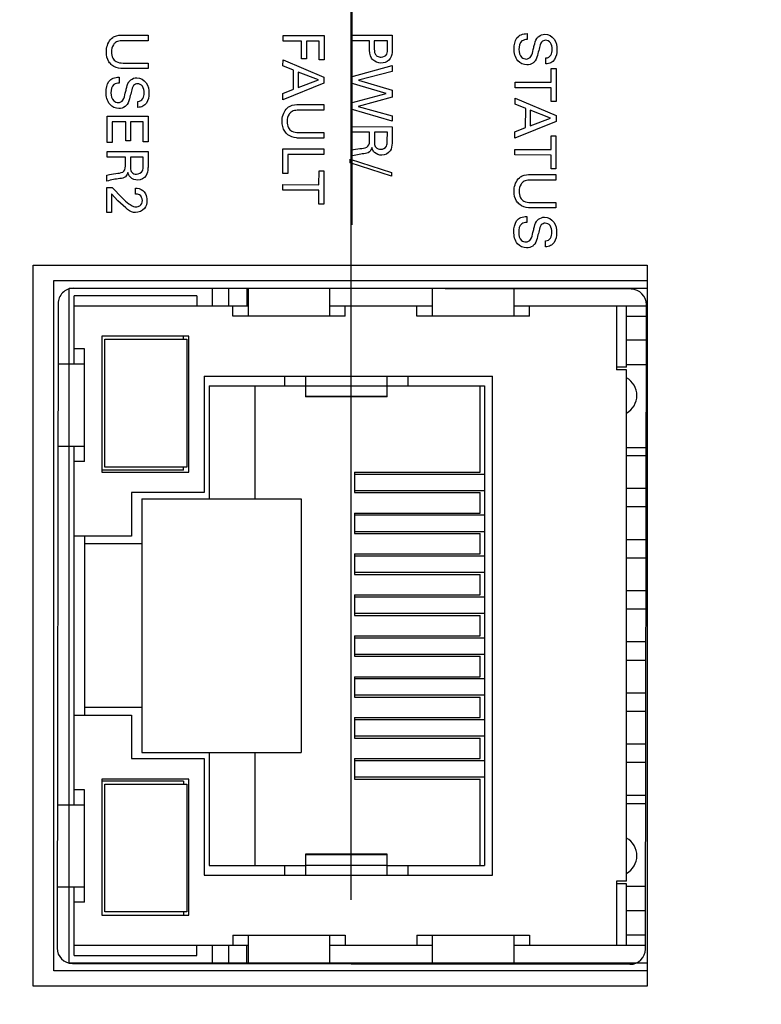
# Model space of a CAD drawing. Header units: inches. Extents: x 0 to 34, y 0 to 22.
# Tile 55 of 74: x 19.757 to 20.482, y 15.461 to 16.424. Entities that reach past the tile are written whole.
import ezdxf

# ---------------------------------------------------------------- set-up
doc = ezdxf.new("R2010")
doc.units = ezdxf.units.IN
doc.header["$LTSCALE"] = 1.87
doc.header["$MEASUREMENT"] = 0
doc.layers.get('0').update_dxf_attribs({"linetype": 'CONTINUOUS'})
for name, color, linetype in [('02___PRT_ALL_AXES', 7, 'CONTINUOUS'), ('DATUMCURVES', 7, 'CONTINUOUS'), ('DIMENSIONS', 7, 'CONTINUOUS')]:
    doc.layers.add(name, color=color, linetype=linetype)
doc.styles.get("Standard").update_dxf_attribs({"font": 'txt', "width": 0.8})
doc.dimstyles.new('DIMSTYLE_1', dxfattribs={"dimtxt": 0.125, "dimasz": 0.18, "dimexe": 0.125, "dimexo": 0.0625, "dimgap": 0.0625, "dimtad": 0, "dimtih": 1, "dimtoh": 1, "dimdec": 3, "dimzin": 4, "dimdsep": 46, "dimtxsty": 'STANDARD', "dimblk": '_FILLED', "dimblk1": '_FILLED', "dimblk2": '_FILLED', "dimcen": 0.09, "dimadec": 0, "dimazin": 0, "dimtp": 0.001, "dimtm": 0.001, "dimtfac": 1, "dimtdec": 3, "dimtofl": 0, "dimtmove": 0, "dimatfit": 3, "dimldrblk": '_FILLED', "dimfxl": 1, "dimtolj": 1, "dimtzin": 4, "dimarcsym": 0})

# ---------------------------------------------------------------- blocks, each defined once
blk = doc.blocks.new('_FILLED')
at = {"color": 0, "linetype": 'BYBLOCK'}
blk.add_solid([(0, 0), (-1, 0.1736), (-1, -0.1736)], dxfattribs=at)
blk = doc.blocks.new('*D17')
at = {"layer": 'DIMENSIONS', "color": 2, "linetype": 'CONTINUOUS'}
for p, q in [((19.27957, 17.13096), (19.27957, 17.98495)), ((20.08144, 15.56325), (20.08144, 17.98495)), ((19.27957, 17.85995), (18.89157, 17.85995)), ((20.08144, 17.85995), (20.44144, 17.85995))]:
    blk.add_line(p, q, dxfattribs=at)
at = {"layer": 'DIMENSIONS', "color": 2, "linetype": 'CONTINUOUS', "xscale": 0.18, "yscale": 0.18, "zscale": 0.18}
blk.add_blockref('_FILLED', (19.27957, 17.85995), dxfattribs=at)
at = {"layer": 'DIMENSIONS', "color": 2, "linetype": 'CONTINUOUS', "xscale": 0.18, "yscale": 0.18, "zscale": 0.18, "rotation": 180}
blk.add_blockref('_FILLED', (20.08144, 17.85995), dxfattribs=at)
at = {"layer": 'DIMENSIONS', "color": 2, "linetype": 'CONTINUOUS', "insert": (18.82907, 17.92245), "char_height": 0.125, "width": 1.225, "attachment_point": 3, "line_spacing_factor": 0.9}
blk.add_mtext('.802{\\Ftxt.shx;\\W1.000000;\\H0.125000; }[20.37]', dxfattribs=at)
blk = doc.blocks.new('*D18')
at = {"layer": 'DIMENSIONS', "color": 2, "linetype": 'CONTINUOUS'}
for p, q in [((20.08254, 16.22325), (20.08254, 18.73495)), ((21.00196, 16.49387), (21.00196, 18.73495)), ((20.08254, 18.60995), (19.72482, 18.60995)), ((21.00196, 18.60995), (21.36196, 18.60995))]:
    blk.add_line(p, q, dxfattribs=at)
at = {"layer": 'DIMENSIONS', "color": 2, "linetype": 'CONTINUOUS', "xscale": 0.18, "yscale": 0.18, "zscale": 0.18}
blk.add_blockref('_FILLED', (20.08254, 18.60995), dxfattribs=at)
at = {"layer": 'DIMENSIONS', "color": 2, "linetype": 'CONTINUOUS', "xscale": 0.18, "yscale": 0.18, "zscale": 0.18, "rotation": 180}
blk.add_blockref('_FILLED', (21.00196, 18.60995), dxfattribs=at)
at = {"layer": 'DIMENSIONS', "color": 2, "linetype": 'CONTINUOUS', "insert": (19.66232, 18.67245), "char_height": 0.125, "width": 1.225, "attachment_point": 3, "line_spacing_factor": 0.9}
blk.add_mtext('.919{\\Ftxt.shx;\\W1.000000;\\H0.125000; }[23.35]', dxfattribs=at)
blk = doc.blocks.new('*D27')
at = {"layer": 'DIMENSIONS', "color": 2, "linetype": 'CONTINUOUS'}
for p, q in [((17.02957, 15.16457), (17.02957, 15.52457)), ((19.74699, 15.16457), (16.90457, 15.16457)), ((19.74699, 14.79016), (16.90457, 14.79016)), ((17.02957, 14.79016), (17.02957, 14.43016))]:
    blk.add_line(p, q, dxfattribs=at)
at = {"layer": 'DIMENSIONS', "color": 2, "linetype": 'CONTINUOUS', "xscale": 0.18, "yscale": 0.18, "zscale": 0.18}
for p, rotation in [((17.02957, 15.16457), 270), ((17.02957, 14.79016), 90)]:
    blk.add_blockref('_FILLED', p, dxfattribs=dict(at, rotation=rotation))
at = {"layer": 'DIMENSIONS', "color": 2, "linetype": 'CONTINUOUS', "insert": (17.02957, 15.03987), "char_height": 0.125, "width": 1.125, "attachment_point": 2, "line_spacing_factor": 0.9}
blk.add_mtext('.374{\\Ftxt.shx;\\W1.000000;\\H0.125000; }[9.51]', dxfattribs=at)
blk = doc.blocks.new('*D28')
at = {"layer": 'DIMENSIONS', "color": 2, "linetype": 'CONTINUOUS'}
for p, q in [((17.77957, 15.83123), (17.77957, 16.19123)), ((19.73199, 15.83123), (17.65457, 15.83123)), ((19.74699, 15.16457), (17.65457, 15.16457)), ((17.77957, 15.16457), (17.77957, 14.80457))]:
    blk.add_line(p, q, dxfattribs=at)
at = {"layer": 'DIMENSIONS', "color": 2, "linetype": 'CONTINUOUS', "xscale": 0.18, "yscale": 0.18, "zscale": 0.18}
for p, rotation in [((17.77957, 15.83123), 270), ((17.77957, 15.16457), 90)]:
    blk.add_blockref('_FILLED', p, dxfattribs=dict(at, rotation=rotation))
at = {"layer": 'DIMENSIONS', "color": 2, "linetype": 'CONTINUOUS', "insert": (17.77957, 15.5604), "char_height": 0.125, "width": 1.225, "attachment_point": 2, "line_spacing_factor": 0.9}
blk.add_mtext('.667{\\Ftxt.shx;\\W1.000000;\\H0.125000; }[16.93]', dxfattribs=at)
blk = doc.blocks.new('*D29')
at = {"layer": 'DIMENSIONS', "color": 2, "linetype": 'CONTINUOUS'}
for p, q in [((19.89207, 17.10995), (18.40457, 17.10995)), ((18.52957, 17.10995), (18.52957, 16.59559)), ((18.52957, 15.83123), (18.52957, 16.34559)), ((19.73199, 15.83123), (18.40457, 15.83123))]:
    blk.add_line(p, q, dxfattribs=at)
at = {"layer": 'DIMENSIONS', "color": 2, "linetype": 'CONTINUOUS', "xscale": 0.18, "yscale": 0.18, "zscale": 0.18}
for p, rotation in [((18.52957, 17.10995), 90), ((18.52957, 15.83123), 270)]:
    blk.add_blockref('_FILLED', p, dxfattribs=dict(at, rotation=rotation))
at = {"layer": 'DIMENSIONS', "color": 2, "linetype": 'CONTINUOUS', "insert": (18.52957, 16.53309), "char_height": 0.125, "width": 1.325, "attachment_point": 2, "line_spacing_factor": 0.9}
blk.add_mtext('1.279{\\Ftxt.shx;\\W1.000000;\\H0.125000; }[32.48]', dxfattribs=at)

msp = doc.modelspace()

# ---------------------------------------------------------------- linework, layer by layer
at = {"color": 40, "linetype": 'CONTINUOUS'}
for p, q in [((19.88306, 16.40319), (19.85825, 16.40323)), ((19.85864, 16.40878), (19.88307, 16.40874)), ((19.88307, 16.40874), (19.88306, 16.40319)), ((20.01483, 16.40274), (20.01484, 16.4084)), ((20.01484, 16.4084), (20.05493, 16.40834)), ((20.05493, 16.40834), (20.05489, 16.38447)), ((20.0815, 16.40313), (20.08151, 16.40868)), ((20.09932, 16.4031), (20.0815, 16.40313)), ((20.08151, 16.40868), (20.1216, 16.40861)), ((20.09931, 16.39661), (20.09932, 16.4031)), ((20.10399, 16.4031), (20.10398, 16.39648)), ((20.11709, 16.40307), (20.10399, 16.4031)), ((20.11708, 16.3953), (20.11709, 16.40307)), ((20.1216, 16.40861), (20.12157, 16.39518)), ((20.25341, 16.41017), (20.2534, 16.4044)), ((20.03304, 16.40271), (20.01483, 16.40274)), ((20.03302, 16.38555), (20.03304, 16.40271)), ((20.03771, 16.4027), (20.03768, 16.38555)), ((20.0502, 16.40268), (20.03771, 16.4027)), ((20.05017, 16.38447), (20.0502, 16.40268)), ((20.01479, 16.3788), (20.0148, 16.38451)), ((20.0148, 16.38451), (20.05486, 16.36757)), ((20.03768, 16.38555), (20.03302, 16.38555)), ((20.05489, 16.38447), (20.05017, 16.38447)), ((20.27174, 16.3806), (20.27175, 16.38638)), ((19.88301, 16.37603), (19.85831, 16.37607)), ((19.85843, 16.38146), (19.88302, 16.38142)), ((19.88302, 16.38142), (19.88301, 16.37603)), ((20.02522, 16.37444), (20.01479, 16.3788)), ((20.02519, 16.35585), (20.02522, 16.37444)), ((20.08144, 16.3678), (20.12155, 16.37911)), ((20.12155, 16.37911), (20.12154, 16.37317)), ((20.27698, 16.3627), (20.277, 16.37613)), ((20.277, 16.37613), (20.28173, 16.37613)), ((20.28173, 16.37613), (20.28167, 16.34376)), ((19.85463, 16.36762), (19.85462, 16.36184)), ((20.02972, 16.37266), (20.02969, 16.3575)), ((20.02969, 16.3575), (20.04936, 16.36486)), ((20.04936, 16.36486), (20.02972, 16.37266)), ((20.05486, 16.36757), (20.05485, 16.36163)), ((20.08143, 16.3618), (20.08144, 16.3678)), ((20.12154, 16.37317), (20.08854, 16.36457)), ((20.08854, 16.36457), (20.12151, 16.35496)), ((20.05485, 16.36163), (20.01474, 16.34548)), ((20.01475, 16.35153), (20.02519, 16.35585)), ((20.11567, 16.35181), (20.08143, 16.3618)), ((20.12151, 16.35496), (20.12149, 16.34808)), ((20.24161, 16.35726), (20.24162, 16.36276)), ((20.27697, 16.3572), (20.24161, 16.35726)), ((20.24162, 16.36276), (20.27698, 16.3627)), ((20.27695, 16.34376), (20.27697, 16.3572)), ((20.01474, 16.34548), (20.01475, 16.35153)), ((20.0814, 16.34259), (20.11567, 16.35181)), ((20.12149, 16.34808), (20.08822, 16.33908)), ((20.24158, 16.34136), (20.24159, 16.34708)), ((20.24159, 16.34708), (20.28165, 16.33013)), ((19.87296, 16.33805), (19.87297, 16.34382)), ((20.03039, 16.34083), (20.05482, 16.34079)), ((20.05482, 16.34079), (20.05481, 16.33523)), ((20.08139, 16.33643), (20.0814, 16.34259)), ((20.12146, 16.32448), (20.08139, 16.33643)), ((20.08822, 16.33908), (20.12146, 16.32992)), ((20.25201, 16.33701), (20.24158, 16.34136)), ((20.25198, 16.31842), (20.25201, 16.33701)), ((20.28167, 16.34376), (20.27695, 16.34376)), ((19.84281, 16.30387), (19.84285, 16.32947)), ((19.84285, 16.32947), (19.88294, 16.32941)), ((19.88294, 16.32941), (19.8829, 16.30425)), ((20.05481, 16.33523), (20.02999, 16.33527)), ((20.12146, 16.32992), (20.12146, 16.32448)), ((20.2565, 16.33523), (20.25648, 16.32007)), ((20.25648, 16.32007), (20.27615, 16.32742)), ((20.27615, 16.32742), (20.2565, 16.33523)), ((20.28165, 16.33013), (20.28164, 16.32419)), ((19.84773, 16.32391), (19.8477, 16.30387)), ((19.86105, 16.32389), (19.84773, 16.32391)), ((19.86102, 16.30523), (19.86105, 16.32389)), ((19.86572, 16.32388), (19.86569, 16.30523)), ((19.87821, 16.32386), (19.86572, 16.32388)), ((19.87818, 16.30426), (19.87821, 16.32386)), ((20.08135, 16.3138), (20.08136, 16.3193)), ((20.08136, 16.3193), (20.12145, 16.31923)), ((20.12145, 16.31923), (20.12142, 16.30491)), ((20.28164, 16.32419), (20.24152, 16.30804)), ((20.24153, 16.3141), (20.25198, 16.31842)), ((20.05476, 16.30808), (20.03006, 16.30812)), ((20.03018, 16.3135), (20.05477, 16.31346)), ((20.05477, 16.31346), (20.05476, 16.30808)), ((20.09945, 16.31377), (20.08135, 16.3138)), ((20.09944, 16.30677), (20.09945, 16.31377)), ((20.10417, 16.31387), (20.10416, 16.3051)), ((20.11678, 16.31385), (20.10417, 16.31387)), ((20.11676, 16.30508), (20.11678, 16.31385)), ((20.24152, 16.30804), (20.24153, 16.3141)), ((20.27687, 16.29698), (20.27689, 16.31041)), ((20.27689, 16.31041), (20.28162, 16.3104)), ((20.28162, 16.3104), (20.28156, 16.27804)), ((19.8477, 16.30387), (19.84281, 16.30387)), ((19.86569, 16.30523), (19.86102, 16.30523)), ((19.8829, 16.30425), (19.87818, 16.30426)), ((20.01462, 16.27348), (20.01466, 16.29763)), ((20.01466, 16.29763), (20.05475, 16.29757)), ((20.05475, 16.29757), (20.05474, 16.29207)), ((20.2415, 16.29154), (20.24151, 16.29704)), ((20.24151, 16.29704), (20.27687, 16.29698)), ((19.84278, 16.28947), (19.84279, 16.29497)), ((19.86088, 16.28944), (19.84278, 16.28947)), ((19.84279, 16.29497), (19.88288, 16.2949)), ((19.86087, 16.28245), (19.86088, 16.28944)), ((19.86561, 16.28955), (19.86559, 16.28077)), ((19.87821, 16.28953), (19.86561, 16.28955)), ((19.8782, 16.28075), (19.87821, 16.28953)), ((19.88288, 16.2949), (19.88286, 16.28058)), ((20.01959, 16.29212), (20.01956, 16.27347)), ((20.05474, 16.29207), (20.01959, 16.29212)), ((20.08041, 16.28385), (20.08042, 16.28752)), ((20.08042, 16.28752), (20.12088, 16.27446)), ((20.08131, 16.29026), (20.08132, 16.2962)), ((20.27686, 16.29148), (20.2415, 16.29154)), ((20.27684, 16.27804), (20.27686, 16.29148)), ((20.12087, 16.27085), (20.08041, 16.28385)), ((20.28156, 16.27804), (20.27684, 16.27804)), ((19.84275, 16.26593), (19.84275, 16.27187)), ((20.01956, 16.27347), (20.01462, 16.27348)), ((20.04997, 16.26252), (20.04999, 16.27595)), ((20.04999, 16.27595), (20.05471, 16.27595)), ((20.05471, 16.27595), (20.05466, 16.24358)), ((20.12088, 16.27446), (20.12087, 16.27085)), ((20.25712, 16.2725), (20.28155, 16.27246)), ((20.28155, 16.27246), (20.28154, 16.26691)), ((19.84269, 16.23532), (19.84273, 16.25974)), ((19.84273, 16.25974), (19.84779, 16.25974)), ((19.84779, 16.25974), (19.85765, 16.24967)), ((19.87065, 16.25331), (19.87066, 16.25914)), ((20.01459, 16.25708), (20.0146, 16.26258)), ((20.0146, 16.26258), (20.04997, 16.26252)), ((20.28154, 16.26691), (20.25673, 16.26695)), ((19.84711, 16.25357), (19.84708, 16.23531)), ((19.85348, 16.24685), (19.84711, 16.25357)), ((20.04996, 16.25702), (20.01459, 16.25708)), ((20.04994, 16.24358), (20.04996, 16.25702)), ((19.86103, 16.23973), (19.85348, 16.24685)), ((20.05466, 16.24358), (20.04994, 16.24358)), ((20.2815, 16.23975), (20.25679, 16.23979)), ((20.25691, 16.24518), (20.28151, 16.24514)), ((20.28151, 16.24514), (20.2815, 16.23975)), ((19.84708, 16.23531), (19.84269, 16.23532)), ((20.25312, 16.23134), (20.25311, 16.22557)), ((20.27144, 16.20177), (20.27145, 16.20754))]:
    msp.add_line(p, q, dxfattribs=at)
at = {"color": 7, "linetype": 'CONTINUOUS'}
for p, q in [((19.81067, 16.08696), (19.81067, 16.15396)), ((19.93067, 16.15396), (19.81067, 16.15396)), ((19.93067, 16.15396), (19.93067, 16.14396)), ((19.94579, 16.14396), (19.94579, 16.16098)), ((19.96157, 16.16096), (19.96157, 16.14396)), ((19.97957, 16.16093), (19.97957, 16.14396)), ((19.98067, 16.16092), (19.98067, 16.13396)), ((20.06067, 16.13396), (20.06067, 16.16079)), ((20.16067, 16.16062), (20.16067, 16.13396)), ((20.24067, 16.13396), (20.24067, 16.16049)), ((19.81067, 16.14396), (19.98067, 16.14396)), ((19.96567, 16.13396), (19.96567, 16.14396)), ((20.06067, 16.14396), (20.16067, 16.14396)), ((20.07567, 16.13396), (20.07567, 16.14396)), ((20.14567, 16.13396), (20.14567, 16.14396)), ((20.24067, 16.14396), (20.37001, 16.14396)), ((20.25567, 16.13396), (20.25567, 16.14396)), ((20.34067, 16.14396), (20.34067, 16.08146)), ((20.35067, 16.08396), (20.35067, 16.14396)), ((20.07567, 16.13396), (19.96567, 16.13396)), ((20.25567, 16.13396), (20.14567, 16.13396)), ((20.35067, 16.13396), (20.37, 16.13396)), ((19.83767, 16.11446), (19.83767, 15.98146)), ((19.92267, 16.11446), (19.83767, 16.11446)), ((19.91767, 16.11146), (19.91767, 16.11446)), ((19.92267, 15.98146), (19.92267, 16.11446)), ((19.84067, 15.98646), (19.84067, 16.11146)), ((19.84067, 16.11146), (19.92067, 16.11146)), ((19.92067, 16.11146), (19.92067, 15.98646)), ((20.36996, 16.11046), (20.35067, 16.11046)), ((19.82067, 16.10196), (19.81067, 16.10196)), ((19.82067, 15.99196), (19.82067, 16.10196)), ((19.8204, 16.08696), (19.79492, 16.08696)), ((19.8204, 16.08696), (19.8204, 16.00696)), ((20.36992, 16.08646), (20.35067, 16.08646)), ((20.35067, 16.08396), (20.34067, 16.08396)), ((20.35067, 16.08146), (20.34067, 16.08146)), ((20.35067, 15.58146), (20.35067, 16.08146)), ((19.93767, 16.07546), (19.93767, 15.96146)), ((19.93767, 16.07546), (20.21967, 16.07546)), ((19.94267, 16.06596), (19.94267, 15.95546)), ((19.94267, 16.06596), (20.03667, 16.06596)), ((19.98767, 15.95546), (19.98767, 16.06596)), ((20.01667, 16.06596), (20.01667, 16.07546)), ((20.03667, 16.07546), (20.03667, 16.05496)), ((20.11667, 16.05496), (20.11667, 16.07546)), ((20.11667, 16.06596), (20.21167, 16.06596)), ((20.13667, 16.07546), (20.13667, 16.06596)), ((20.20767, 15.98146), (20.20767, 16.06596)), ((20.21167, 16.06596), (20.21167, 15.59696)), ((20.21967, 15.58746), (20.21967, 16.07546)), ((20.11667, 16.06553), (20.03667, 16.06553)), ((20.03667, 16.05571), (20.11667, 16.05571)), ((20.11667, 16.05496), (20.03667, 16.05496)), ((19.79478, 16.00696), (19.8204, 16.00696)), ((19.81067, 15.65596), (19.81067, 16.00696)), ((20.36978, 16.00522), (20.35067, 16.00522)), ((19.82067, 15.99196), (19.81067, 15.99196)), ((20.36977, 15.99746), (20.35067, 15.99746)), ((19.91767, 15.98346), (19.83767, 15.98346)), ((19.83767, 15.98146), (19.92267, 15.98146)), ((19.92067, 15.98646), (19.84067, 15.98646)), ((19.91767, 15.98346), (19.91767, 15.98646)), ((20.08467, 15.98146), (20.08467, 15.96146)), ((20.08467, 15.98146), (20.20767, 15.98146)), ((20.21167, 15.97931), (20.08467, 15.97931)), ((19.86667, 15.96146), (19.86667, 15.91896)), ((19.93767, 15.96146), (19.86667, 15.96146)), ((20.08467, 15.96361), (20.21167, 15.96361)), ((20.08467, 15.96146), (20.20767, 15.96146)), ((20.20767, 15.94146), (20.20767, 15.96146)), ((20.36971, 15.96546), (20.35067, 15.96546)), ((19.87667, 15.95546), (19.87667, 15.70746)), ((19.87667, 15.95546), (20.03267, 15.95546)), ((20.03267, 15.95546), (20.03267, 15.70746)), ((20.08467, 15.94146), (20.08467, 15.92146)), ((20.08467, 15.94146), (20.20767, 15.94146)), ((20.36968, 15.94746), (20.35067, 15.94746)), ((20.21167, 15.93931), (20.08467, 15.93931)), ((20.08467, 15.92361), (20.21167, 15.92361)), ((20.08467, 15.92146), (20.20767, 15.92146)), ((20.20767, 15.90146), (20.20767, 15.92146)), ((19.86667, 15.91896), (19.81067, 15.91896)), ((19.82067, 15.91896), (19.82067, 15.74396)), ((20.36963, 15.91546), (20.35067, 15.91546)), ((19.87667, 15.91146), (19.82067, 15.91146)), ((20.08467, 15.90146), (20.08467, 15.88146)), ((20.08467, 15.90146), (20.20767, 15.90146)), ((20.21167, 15.89931), (20.08467, 15.89931)), ((20.3696, 15.89746), (20.35067, 15.89746)), ((20.08467, 15.88361), (20.21167, 15.88361)), ((20.08467, 15.88146), (20.20767, 15.88146)), ((20.20767, 15.86146), (20.20767, 15.88146)), ((20.36955, 15.86546), (20.35067, 15.86546)), ((20.08467, 15.86146), (20.08467, 15.84146)), ((20.08467, 15.86146), (20.20767, 15.86146)), ((20.21167, 15.85931), (20.08467, 15.85931)), ((20.36952, 15.84746), (20.35067, 15.84746)), ((20.08467, 15.84361), (20.21167, 15.84361)), ((20.08467, 15.84146), (20.20767, 15.84146)), ((20.20767, 15.82146), (20.20767, 15.84146)), ((20.08467, 15.82146), (20.08467, 15.80146)), ((20.08467, 15.82146), (20.20767, 15.82146)), ((20.21167, 15.81931), (20.08467, 15.81931)), ((20.36946, 15.81546), (20.35067, 15.81546)), ((20.08467, 15.80361), (20.21167, 15.80361)), ((20.08467, 15.80146), (20.20767, 15.80146)), ((20.20767, 15.78146), (20.20767, 15.80146)), ((20.36943, 15.79746), (20.35067, 15.79746)), ((20.08467, 15.78146), (20.08467, 15.76146)), ((20.08467, 15.78146), (20.20767, 15.78146)), ((20.21167, 15.77931), (20.08467, 15.77931)), ((20.08467, 15.76361), (20.21167, 15.76361)), ((20.08467, 15.76146), (20.20767, 15.76146)), ((20.20767, 15.74146), (20.20767, 15.76146)), ((20.36938, 15.76546), (20.35067, 15.76546)), ((19.87667, 15.75146), (19.82067, 15.75146)), ((19.81067, 15.74396), (19.86667, 15.74396)), ((19.86667, 15.74396), (19.86667, 15.70146)), ((20.08467, 15.74146), (20.08467, 15.72146)), ((20.08467, 15.74146), (20.20767, 15.74146)), ((20.21167, 15.73931), (20.08467, 15.73931)), ((20.36935, 15.74746), (20.35067, 15.74746)), ((20.08467, 15.72361), (20.21167, 15.72361)), ((20.08467, 15.72146), (20.20767, 15.72146)), ((20.20767, 15.70146), (20.20767, 15.72146)), ((20.3693, 15.71546), (20.35067, 15.71546)), ((19.86667, 15.70146), (19.93767, 15.70146)), ((19.87667, 15.70746), (20.03267, 15.70746)), ((19.93767, 15.70146), (19.93767, 15.58746)), ((19.94267, 15.70746), (19.94267, 15.59696)), ((19.98767, 15.59696), (19.98767, 15.70746)), ((20.08467, 15.70146), (20.08467, 15.68146)), ((20.08467, 15.70146), (20.20767, 15.70146)), ((20.21167, 15.69931), (20.08467, 15.69931)), ((20.36927, 15.69746), (20.35067, 15.69746)), ((19.83767, 15.68146), (19.83767, 15.54846)), ((19.92267, 15.68146), (19.83767, 15.68146)), ((19.92267, 15.54846), (19.92267, 15.68146)), ((20.08467, 15.68361), (20.21167, 15.68361)), ((20.08467, 15.68146), (20.20767, 15.68146)), ((20.20767, 15.59696), (20.20767, 15.68146)), ((19.91767, 15.67946), (19.83767, 15.67946)), ((19.84067, 15.55146), (19.84067, 15.67646)), ((19.84067, 15.67646), (19.92067, 15.67646)), ((19.91767, 15.67946), (19.91767, 15.67646)), ((19.92067, 15.67646), (19.92067, 15.55146)), ((19.82067, 15.67096), (19.81067, 15.67096)), ((19.82067, 15.56096), (19.82067, 15.67096)), ((20.36921, 15.66546), (20.35067, 15.66546)), ((19.8204, 15.65596), (19.7942, 15.65596)), ((19.8204, 15.65596), (19.8204, 15.57596)), ((20.35067, 15.65769), (20.3692, 15.65769)), ((20.03667, 15.60796), (20.03667, 15.58746)), ((20.11667, 15.60796), (20.03667, 15.60796)), ((20.11667, 15.60721), (20.03667, 15.60721)), ((20.11667, 15.58746), (20.11667, 15.60796)), ((19.94267, 15.59696), (20.03667, 15.59696)), ((20.01667, 15.58746), (20.01667, 15.59696)), ((20.03667, 15.59738), (20.11667, 15.59738)), ((20.11667, 15.59696), (20.21167, 15.59696)), ((20.13667, 15.59696), (20.13667, 15.58746)), ((19.93767, 15.58746), (20.21967, 15.58746)), ((19.79406, 15.57596), (19.8204, 15.57596)), ((19.81067, 15.50896), (19.81067, 15.57596)), ((20.34067, 15.58146), (20.34067, 15.51896)), ((20.35067, 15.58146), (20.34067, 15.58146)), ((20.35067, 15.57896), (20.34067, 15.57896)), ((20.35067, 15.51896), (20.35067, 15.57896)), ((20.36907, 15.57646), (20.35067, 15.57646)), ((19.82067, 15.56096), (19.81067, 15.56096)), ((19.83767, 15.54846), (19.92267, 15.54846)), ((19.92067, 15.55146), (19.84067, 15.55146)), ((19.91767, 15.55146), (19.91767, 15.54846)), ((20.36903, 15.55246), (20.35067, 15.55246)), ((19.96567, 15.52896), (19.96567, 15.51896)), ((19.96567, 15.52896), (20.07567, 15.52896)), ((19.98067, 15.52896), (19.98067, 15.50092)), ((20.06067, 15.50079), (20.06067, 15.52896)), ((20.07567, 15.52896), (20.07567, 15.51896)), ((20.14567, 15.52896), (20.14567, 15.51896)), ((20.14567, 15.52896), (20.25567, 15.52896)), ((20.16067, 15.52896), (20.16067, 15.50062)), ((20.24067, 15.50049), (20.24067, 15.52896)), ((20.25567, 15.52896), (20.25567, 15.51896)), ((20.36899, 15.52896), (20.35067, 15.52896)), ((19.81067, 15.51896), (19.98067, 15.51896)), ((19.93067, 15.50896), (19.93067, 15.51896)), ((19.94579, 15.50098), (19.94579, 15.51896)), ((19.96157, 15.51896), (19.96157, 15.50095)), ((19.97957, 15.50092), (19.97957, 15.51896)), ((20.06067, 15.51896), (20.16067, 15.51896)), ((20.24067, 15.51896), (20.36897, 15.51896)), ((19.81067, 15.50896), (19.93067, 15.50896))]:
    msp.add_line(p, q, dxfattribs=at)
for centre in [(20.34067, 16.05646), (20.34067, 15.60646)]:
    msp.add_arc(centre, 0.02, 300.05602, 59.94623, dxfattribs=at)
at = {"color": 40, "linetype": 'CONTINUOUS'}
for points, knots in [([(19.84212, 16.39231), (19.84212, 16.39341), (19.84249, 16.39862), (19.84512, 16.40409), (19.84853, 16.40646)], [0, 0, 0, 0, 0.208547, 1, 1, 1, 1]), ([(19.84853, 16.40646), (19.84901, 16.40679), (19.85202, 16.4086), (19.85573, 16.40879), (19.85864, 16.40878)], [0, 0, 0, 0, 0.164917, 1, 1, 1, 1]), ([(19.85825, 16.40323), (19.85732, 16.40323), (19.85483, 16.40314), (19.85231, 16.40238), (19.85102, 16.40146)], [0, 0, 0, 0, 0.369342, 1, 1, 1, 1]), ([(20.24073, 16.39543), (20.24073, 16.39636), (20.24093, 16.40076), (20.24251, 16.40568), (20.2453, 16.40786)], [0, 0, 0, 0, 0.208171, 1, 1, 1, 1]), ([(20.2453, 16.40786), (20.24598, 16.40838), (20.24847, 16.40987), (20.25143, 16.41017), (20.25341, 16.41017)], [0, 0, 0, 0, 0.303442, 1, 1, 1, 1]), ([(20.2534, 16.4044), (20.25167, 16.40433), (20.24651, 16.40345), (20.24545, 16.39767), (20.24545, 16.39475)], [0, 0, 0, 0, 0.373069, 1, 1, 1, 1]), ([(20.25938, 16.39456), (20.25971, 16.39589), (20.26065, 16.39957), (20.26158, 16.40341), (20.26295, 16.40544)], [0, 0, 0, 0, 0.358243, 1, 1, 1, 1]), ([(20.26295, 16.40544), (20.26346, 16.40619), (20.26545, 16.40855), (20.26869, 16.4096), (20.27084, 16.40959)], [0, 0, 0, 0, 0.295757, 1, 1, 1, 1]), ([(20.27139, 16.4037), (20.26997, 16.40371), (20.26644, 16.40202), (20.26589, 16.39838), (20.26544, 16.39649)], [0, 0, 0, 0, 0.422013, 1, 1, 1, 1]), ([(20.27084, 16.40959), (20.27422, 16.40959), (20.28141, 16.40541), (20.28254, 16.39791), (20.28253, 16.3943)], [0, 0, 0, 0, 0.483208, 1, 1, 1, 1]), ([(20.27787, 16.39481), (20.27787, 16.39706), (20.27735, 16.40151), (20.27316, 16.4037), (20.27139, 16.4037)], [0, 0, 0, 0, 0.560209, 1, 1, 1, 1]), ([(19.85102, 16.40146), (19.85024, 16.40088), (19.84781, 16.39839), (19.84707, 16.39475), (19.84707, 16.39231)], [0, 0, 0, 0, 0.284622, 1, 1, 1, 1]), ([(20.10274, 16.38449), (20.1022, 16.38503), (20.09946, 16.38838), (20.0993, 16.39309), (20.09931, 16.39661)], [0, 0, 0, 0, 0.177365, 1, 1, 1, 1]), ([(20.10398, 16.39648), (20.10397, 16.39445), (20.10402, 16.39121), (20.10697, 16.38762), (20.10948, 16.3872), (20.11079, 16.3872)], [0, 0, 0, 0, 0.463643, 0.699549, 1, 1, 1, 1]), ([(20.11079, 16.3872), (20.11287, 16.3872), (20.11723, 16.38935), (20.11707, 16.39357), (20.11708, 16.3953)], [0, 0, 0, 0, 0.545586, 1, 1, 1, 1]), ([(20.12157, 16.39518), (20.12157, 16.39405), (20.1216, 16.39025), (20.12034, 16.38609), (20.11834, 16.38424)], [0, 0, 0, 0, 0.293054, 1, 1, 1, 1]), ([(20.25319, 16.37958), (20.24993, 16.37958), (20.24217, 16.38316), (20.24072, 16.39133), (20.24073, 16.39543)], [0, 0, 0, 0, 0.443272, 1, 1, 1, 1]), ([(20.24545, 16.39475), (20.24544, 16.39198), (20.24653, 16.38695), (20.25106, 16.38536), (20.25259, 16.38536)], [0, 0, 0, 0, 0.643412, 1, 1, 1, 1]), ([(20.25259, 16.38536), (20.25432, 16.38535), (20.25846, 16.38793), (20.25881, 16.39228), (20.25938, 16.39456)], [0, 0, 0, 0, 0.423633, 1, 1, 1, 1]), ([(20.26544, 16.39649), (20.26494, 16.39458), (20.26382, 16.39022), (20.26263, 16.3857), (20.2612, 16.38357)], [0, 0, 0, 0, 0.433589, 1, 1, 1, 1]), ([(20.27175, 16.38638), (20.27365, 16.38648), (20.27762, 16.38875), (20.27787, 16.3929), (20.27787, 16.39481)], [0, 0, 0, 0, 0.498649, 1, 1, 1, 1]), ([(20.28253, 16.3943), (20.28253, 16.39349), (20.28234, 16.38951), (20.28094, 16.3852), (20.27858, 16.38303)], [0, 0, 0, 0, 0.201896, 1, 1, 1, 1]), ([(19.84765, 16.37937), (19.84651, 16.38029), (19.84324, 16.38394), (19.84212, 16.38898), (19.84212, 16.39231)], [0, 0, 0, 0, 0.306159, 1, 1, 1, 1]), ([(19.84707, 16.39231), (19.84706, 16.39017), (19.84758, 16.38631), (19.85206, 16.38184), (19.85613, 16.38146), (19.85843, 16.38146)], [0, 0, 0, 0, 0.358581, 0.613772, 1, 1, 1, 1]), ([(20.2612, 16.38357), (20.26065, 16.38273), (20.25853, 16.3804), (20.25527, 16.37957), (20.25319, 16.37958)], [0, 0, 0, 0, 0.325476, 1, 1, 1, 1]), ([(19.85831, 16.37607), (19.85764, 16.37607), (19.8539, 16.37613), (19.85004, 16.37743), (19.84765, 16.37937)], [0, 0, 0, 0, 0.179456, 1, 1, 1, 1]), ([(20.27858, 16.38303), (20.27801, 16.38253), (20.27598, 16.38108), (20.27344, 16.38071), (20.27174, 16.3806)], [0, 0, 0, 0, 0.308743, 1, 1, 1, 1]), ([(19.84195, 16.35287), (19.84195, 16.3538), (19.84215, 16.35821), (19.84373, 16.36313), (19.84652, 16.3653)], [0, 0, 0, 0, 0.208121, 1, 1, 1, 1]), ([(19.84652, 16.3653), (19.84721, 16.36583), (19.84969, 16.36731), (19.85265, 16.36763), (19.85463, 16.36762)], [0, 0, 0, 0, 0.303498, 1, 1, 1, 1]), ([(19.86417, 16.36289), (19.86468, 16.36363), (19.86667, 16.36599), (19.86991, 16.36704), (19.87206, 16.36704)], [0, 0, 0, 0, 0.295844, 1, 1, 1, 1]), ([(19.87206, 16.36704), (19.87544, 16.36703), (19.88263, 16.36285), (19.88376, 16.35536), (19.88375, 16.35174)], [0, 0, 0, 0, 0.483201, 1, 1, 1, 1]), ([(19.85462, 16.36184), (19.85289, 16.36178), (19.84773, 16.36089), (19.84667, 16.35511), (19.84667, 16.35219)], [0, 0, 0, 0, 0.373115, 1, 1, 1, 1]), ([(19.8606, 16.35201), (19.86093, 16.35334), (19.86187, 16.35701), (19.8628, 16.36086), (19.86417, 16.36289)], [0, 0, 0, 0, 0.358296, 1, 1, 1, 1]), ([(19.87261, 16.36115), (19.87119, 16.36115), (19.86766, 16.35946), (19.86711, 16.35583), (19.86665, 16.35394)], [0, 0, 0, 0, 0.422039, 1, 1, 1, 1]), ([(19.87909, 16.35225), (19.87909, 16.35451), (19.87856, 16.35895), (19.87438, 16.36115), (19.87261, 16.36115)], [0, 0, 0, 0, 0.560086, 1, 1, 1, 1]), ([(19.85441, 16.33702), (19.85115, 16.33703), (19.84339, 16.3406), (19.84194, 16.34877), (19.84195, 16.35287)], [0, 0, 0, 0, 0.443272, 1, 1, 1, 1]), ([(19.84667, 16.35219), (19.84666, 16.34942), (19.84775, 16.3444), (19.85228, 16.3428), (19.85381, 16.3428)], [0, 0, 0, 0, 0.643412, 1, 1, 1, 1]), ([(19.85381, 16.3428), (19.85554, 16.3428), (19.85968, 16.34538), (19.86003, 16.34972), (19.8606, 16.35201)], [0, 0, 0, 0, 0.423577, 1, 1, 1, 1]), ([(19.86665, 16.35394), (19.86616, 16.35203), (19.86504, 16.34767), (19.86384, 16.34315), (19.86241, 16.34101)], [0, 0, 0, 0, 0.433537, 1, 1, 1, 1]), ([(19.87297, 16.34382), (19.87487, 16.34392), (19.87884, 16.3462), (19.87909, 16.35035), (19.87909, 16.35225)], [0, 0, 0, 0, 0.498629, 1, 1, 1, 1]), ([(19.88375, 16.35174), (19.88375, 16.35093), (19.88356, 16.34695), (19.88216, 16.34265), (19.8798, 16.34048)], [0, 0, 0, 0, 0.201917, 1, 1, 1, 1]), ([(19.86241, 16.34101), (19.86186, 16.34017), (19.85975, 16.33785), (19.85649, 16.33702), (19.85441, 16.33702)], [0, 0, 0, 0, 0.325423, 1, 1, 1, 1]), ([(19.8798, 16.34048), (19.87923, 16.33997), (19.8772, 16.33852), (19.87466, 16.33816), (19.87296, 16.33805)], [0, 0, 0, 0, 0.309032, 1, 1, 1, 1]), ([(20.01387, 16.32436), (20.01387, 16.32546), (20.01424, 16.33067), (20.01686, 16.33613), (20.02028, 16.33851)], [0, 0, 0, 0, 0.20859, 1, 1, 1, 1]), ([(20.02028, 16.33851), (20.02076, 16.33883), (20.02377, 16.34064), (20.02748, 16.34083), (20.03039, 16.34083)], [0, 0, 0, 0, 0.164946, 1, 1, 1, 1]), ([(20.02277, 16.33351), (20.02199, 16.33293), (20.01956, 16.33043), (20.01882, 16.32679), (20.01881, 16.32435)], [0, 0, 0, 0, 0.284569, 1, 1, 1, 1]), ([(20.02999, 16.33527), (20.02907, 16.33527), (20.02658, 16.33519), (20.02406, 16.33442), (20.02277, 16.33351)], [0, 0, 0, 0, 0.369365, 1, 1, 1, 1]), ([(20.0194, 16.31141), (20.01825, 16.31233), (20.01499, 16.31598), (20.01386, 16.32103), (20.01387, 16.32436)], [0, 0, 0, 0, 0.306192, 1, 1, 1, 1]), ([(20.01881, 16.32435), (20.01881, 16.32222), (20.01933, 16.31836), (20.0238, 16.31389), (20.02787, 16.31351), (20.03018, 16.3135)], [0, 0, 0, 0, 0.358555, 0.613734, 1, 1, 1, 1]), ([(20.03006, 16.30812), (20.02939, 16.30812), (20.02565, 16.30818), (20.02179, 16.30948), (20.0194, 16.31141)], [0, 0, 0, 0, 0.179458, 1, 1, 1, 1]), ([(20.09193, 16.29801), (20.09402, 16.29825), (20.09923, 16.29912), (20.09944, 16.30449), (20.09944, 16.30677)], [0, 0, 0, 0, 0.479371, 1, 1, 1, 1]), ([(20.08132, 16.2962), (20.08209, 16.29645), (20.0856, 16.29727), (20.08917, 16.29767), (20.09193, 16.29801)], [0, 0, 0, 0, 0.225404, 1, 1, 1, 1]), ([(20.10165, 16.29883), (20.10123, 16.29725), (20.09965, 16.29368), (20.0958, 16.29294), (20.09392, 16.29273)], [0, 0, 0, 0, 0.463721, 1, 1, 1, 1]), ([(20.10425, 16.29411), (20.10385, 16.2945), (20.10267, 16.29589), (20.10198, 16.29762), (20.10165, 16.29883)], [0, 0, 0, 0, 0.31031, 1, 1, 1, 1]), ([(20.10416, 16.3051), (20.10416, 16.30481), (20.10419, 16.30303), (20.10428, 16.30111), (20.10504, 16.29982)], [0, 0, 0, 0, 0.162428, 1, 1, 1, 1]), ([(20.10504, 16.29982), (20.10519, 16.29955), (20.10635, 16.29791), (20.10856, 16.2971), (20.11025, 16.29709)], [0, 0, 0, 0, 0.153554, 1, 1, 1, 1]), ([(20.11025, 16.29709), (20.11242, 16.29709), (20.11673, 16.29932), (20.11676, 16.30345), (20.11676, 16.30508)], [0, 0, 0, 0, 0.570574, 1, 1, 1, 1]), ([(20.12142, 16.30491), (20.12142, 16.30428), (20.12139, 16.30115), (20.12088, 16.29781), (20.11952, 16.29569)], [0, 0, 0, 0, 0.200388, 1, 1, 1, 1]), ([(19.85336, 16.27368), (19.85545, 16.27392), (19.86067, 16.27479), (19.86087, 16.28017), (19.86087, 16.28245)], [0, 0, 0, 0, 0.479361, 1, 1, 1, 1]), ([(19.86559, 16.28077), (19.86559, 16.28048), (19.86563, 16.27871), (19.86571, 16.27678), (19.86647, 16.27549)], [0, 0, 0, 0, 0.162437, 1, 1, 1, 1]), ([(19.87169, 16.27276), (19.87386, 16.27276), (19.87816, 16.27499), (19.87819, 16.27912), (19.8782, 16.28075)], [0, 0, 0, 0, 0.57061, 1, 1, 1, 1]), ([(19.88286, 16.28058), (19.88285, 16.27995), (19.88282, 16.27682), (19.88232, 16.27348), (19.88096, 16.27136)], [0, 0, 0, 0, 0.200339, 1, 1, 1, 1]), ([(19.84275, 16.27187), (19.84352, 16.27213), (19.84703, 16.27294), (19.8506, 16.27334), (19.85336, 16.27368)], [0, 0, 0, 0, 0.225404, 1, 1, 1, 1]), ([(19.86308, 16.2745), (19.86267, 16.27293), (19.86109, 16.26936), (19.85723, 16.26861), (19.85536, 16.2684)], [0, 0, 0, 0, 0.463742, 1, 1, 1, 1]), ([(19.86568, 16.26978), (19.86528, 16.27018), (19.8641, 16.27157), (19.86341, 16.2733), (19.86308, 16.2745)], [0, 0, 0, 0, 0.310389, 1, 1, 1, 1]), ([(19.86647, 16.27549), (19.86662, 16.27523), (19.86778, 16.27358), (19.86999, 16.27277), (19.87169, 16.27276)], [0, 0, 0, 0, 0.153693, 1, 1, 1, 1]), ([(20.2406, 16.25604), (20.24061, 16.25713), (20.24098, 16.26234), (20.2436, 16.26781), (20.24702, 16.27019)], [0, 0, 0, 0, 0.208602, 1, 1, 1, 1]), ([(20.24702, 16.27019), (20.24749, 16.27051), (20.2505, 16.27232), (20.25421, 16.27251), (20.25712, 16.2725)], [0, 0, 0, 0, 0.164946, 1, 1, 1, 1]), ([(19.87066, 16.25914), (19.87123, 16.25912), (19.87431, 16.25899), (19.87745, 16.25748), (19.8791, 16.25557)], [0, 0, 0, 0, 0.184865, 1, 1, 1, 1]), ([(20.2495, 16.26518), (20.24873, 16.2646), (20.2463, 16.26211), (20.24555, 16.25847), (20.24555, 16.25603)], [0, 0, 0, 0, 0.284569, 1, 1, 1, 1]), ([(20.25673, 16.26695), (20.2558, 16.26695), (20.25331, 16.26686), (20.25079, 16.2661), (20.2495, 16.26518)], [0, 0, 0, 0, 0.369365, 1, 1, 1, 1]), ([(19.87736, 16.24703), (19.87736, 16.24907), (19.87561, 16.25295), (19.87198, 16.25331), (19.87065, 16.25331)], [0, 0, 0, 0, 0.606016, 1, 1, 1, 1]), ([(19.8791, 16.25557), (19.87964, 16.25494), (19.8813, 16.25245), (19.88186, 16.24937), (19.88186, 16.24724)], [0, 0, 0, 0, 0.281509, 1, 1, 1, 1]), ([(20.24614, 16.24309), (20.24499, 16.24401), (20.24172, 16.24766), (20.2406, 16.2527), (20.2406, 16.25604)], [0, 0, 0, 0, 0.30601, 1, 1, 1, 1]), ([(20.24555, 16.25603), (20.24554, 16.25389), (20.24606, 16.25003), (20.25054, 16.24556), (20.25461, 16.24518), (20.25691, 16.24518)], [0, 0, 0, 0, 0.358555, 0.613734, 1, 1, 1, 1]), ([(19.87062, 16.23538), (19.87002, 16.23538), (19.86643, 16.23546), (19.86335, 16.23789), (19.86103, 16.23973)], [0, 0, 0, 0, 0.167585, 1, 1, 1, 1]), ([(19.86425, 16.24372), (19.86492, 16.24323), (19.86694, 16.2418), (19.86942, 16.24087), (19.87108, 16.24087)], [0, 0, 0, 0, 0.332661, 1, 1, 1, 1]), ([(19.88186, 16.24724), (19.88185, 16.2444), (19.88041, 16.23784), (19.87377, 16.23537), (19.87062, 16.23538)], [0, 0, 0, 0, 0.474187, 1, 1, 1, 1]), ([(19.87108, 16.24087), (19.8724, 16.24087), (19.87587, 16.24148), (19.87736, 16.24513), (19.87736, 16.24703)], [0, 0, 0, 0, 0.411502, 1, 1, 1, 1]), ([(20.25679, 16.23979), (20.25612, 16.2398), (20.25239, 16.23985), (20.24853, 16.24115), (20.24614, 16.24309)], [0, 0, 0, 0, 0.1795, 1, 1, 1, 1]), ([(20.245, 16.22903), (20.24569, 16.22955), (20.24817, 16.23103), (20.25113, 16.23134), (20.25312, 16.23134)], [0, 0, 0, 0, 0.303412, 1, 1, 1, 1]), ([(20.26266, 16.22661), (20.26316, 16.22736), (20.26516, 16.22972), (20.26839, 16.23076), (20.27054, 16.23076)], [0, 0, 0, 0, 0.295757, 1, 1, 1, 1]), ([(20.27054, 16.23076), (20.27392, 16.23075), (20.28111, 16.22657), (20.28224, 16.21908), (20.28224, 16.21547)], [0, 0, 0, 0, 0.483208, 1, 1, 1, 1]), ([(20.24043, 16.21659), (20.24043, 16.21752), (20.24064, 16.22193), (20.24221, 16.22685), (20.245, 16.22903)], [0, 0, 0, 0, 0.208153, 1, 1, 1, 1]), ([(20.25311, 16.22557), (20.25137, 16.2255), (20.24621, 16.22462), (20.24515, 16.21883), (20.24515, 16.21592)], [0, 0, 0, 0, 0.373049, 1, 1, 1, 1]), ([(20.25908, 16.21573), (20.25941, 16.21706), (20.26035, 16.22073), (20.26128, 16.22458), (20.26266, 16.22661)], [0, 0, 0, 0, 0.358243, 1, 1, 1, 1]), ([(20.27109, 16.22487), (20.26967, 16.22487), (20.26614, 16.22318), (20.26559, 16.21955), (20.26514, 16.21766)], [0, 0, 0, 0, 0.422002, 1, 1, 1, 1]), ([(20.27757, 16.21598), (20.27758, 16.21823), (20.27705, 16.22268), (20.27286, 16.22487), (20.27109, 16.22487)], [0, 0, 0, 0, 0.560219, 1, 1, 1, 1]), ([(20.2529, 16.20075), (20.24963, 16.20075), (20.24187, 16.20432), (20.24042, 16.21249), (20.24043, 16.21659)], [0, 0, 0, 0, 0.443272, 1, 1, 1, 1]), ([(20.24515, 16.21592), (20.24514, 16.21315), (20.24623, 16.20812), (20.25076, 16.20653), (20.25229, 16.20652)], [0, 0, 0, 0, 0.643412, 1, 1, 1, 1]), ([(20.25229, 16.20652), (20.25403, 16.20652), (20.25816, 16.2091), (20.25851, 16.21344), (20.25908, 16.21573)], [0, 0, 0, 0, 0.423633, 1, 1, 1, 1]), ([(20.26514, 16.21766), (20.26465, 16.21575), (20.26352, 16.21139), (20.26233, 16.20687), (20.2609, 16.20473)], [0, 0, 0, 0, 0.433576, 1, 1, 1, 1]), ([(20.27145, 16.20754), (20.27335, 16.20765), (20.27732, 16.20992), (20.27757, 16.21407), (20.27757, 16.21598)], [0, 0, 0, 0, 0.498649, 1, 1, 1, 1]), ([(20.28224, 16.21547), (20.28224, 16.21466), (20.28205, 16.21068), (20.28064, 16.20637), (20.27828, 16.2042)], [0, 0, 0, 0, 0.201915, 1, 1, 1, 1]), ([(20.2609, 16.20473), (20.26035, 16.2039), (20.25823, 16.20157), (20.25497, 16.20074), (20.2529, 16.20075)], [0, 0, 0, 0, 0.325476, 1, 1, 1, 1]), ([(20.27828, 16.2042), (20.27771, 16.20369), (20.27568, 16.20225), (20.27314, 16.20188), (20.27144, 16.20177)], [0, 0, 0, 0, 0.308792, 1, 1, 1, 1])]:
    msp.add_open_spline(points, degree=3, knots=knots, dxfattribs=at)
for points in [[(20.11056, 16.38131), (20.10774, 16.38132), (20.10472, 16.3825), (20.10274, 16.38449)], [(20.11834, 16.38424), (20.11635, 16.38231), (20.11333, 16.38131), (20.11056, 16.38131)], [(20.09392, 16.29273), (20.08967, 16.29224), (20.08536, 16.29166), (20.08131, 16.29026)], [(20.11135, 16.29126), (20.1088, 16.29126), (20.10605, 16.2923), (20.10425, 16.29411)], [(20.11952, 16.29569), (20.11787, 16.29307), (20.11445, 16.29125), (20.11135, 16.29126)], [(19.85536, 16.2684), (19.8511, 16.26791), (19.84679, 16.26734), (19.84275, 16.26593)], [(19.87278, 16.26693), (19.87023, 16.26693), (19.86748, 16.26797), (19.86568, 16.26978)], [(19.88096, 16.27136), (19.8793, 16.26874), (19.87588, 16.26693), (19.87278, 16.26693)], [(19.85765, 16.24967), (19.85971, 16.24754), (19.86187, 16.24548), (19.86425, 16.24372)]]:
    msp.add_open_spline(points, degree=3, dxfattribs=at)
at = {"layer": '02___PRT_ALL_AXES', "color": 7, "linetype": 'CONTINUOUS'}
for p, q in [((20.35504, 16.1603), (19.81004, 16.16121)), ((19.79501, 16.14623), (19.79396, 15.51623)), ((20.36896, 15.51528), (20.37001, 16.14527)), ((19.80894, 15.50121), (20.35394, 15.5003))]:
    msp.add_line(p, q, dxfattribs=at)
for centre, start, end in [((19.81001, 16.14621), 89.90449, 179.90449), ((20.35501, 16.1453), 359.90449, 89.90449), ((19.80896, 15.51621), 179.90449, 269.90449), ((20.35396, 15.5153), 269.90449, 359.90449)]:
    msp.add_arc(centre, 0.015, start, end, dxfattribs=at)
at = {"layer": 'DATUMCURVES', "color": 1, "linetype": 'CONTINUOUS'}
for p, q in [((19.77067, 15.47896), (19.77067, 16.18396)), ((19.77067, 16.18396), (20.37067, 16.18396)), ((20.37067, 16.18396), (20.37067, 16.16896)), ((20.37067, 15.49396), (20.37067, 15.47896)), ((20.37067, 15.47896), (19.77067, 15.47896))]:
    msp.add_line(p, q, dxfattribs=at)
at = {"layer": 'DATUMCURVES', "color": 4, "linetype": 'CONTINUOUS'}
for p, q in [((19.79067, 15.49396), (19.79067, 16.16896)), ((19.79067, 16.16896), (20.37067, 16.16896)), ((20.37067, 16.16896), (20.37067, 15.49396)), ((19.80567, 15.50146), (19.80567, 16.16146)), ((19.80567, 16.16146), (20.37067, 16.16146)), ((20.37067, 15.50146), (19.80567, 15.50146)), ((20.37067, 15.49396), (19.79067, 15.49396))]:
    msp.add_line(p, q, dxfattribs=at)

# ---------------------------------------------------------------- dimensions: what is measured, and where the dimension line sits
at = {"layer": 'DIMENSIONS', "color": 2, "linetype": 'CONTINUOUS'}
for base, p1, p2, picture, middle in [((21.00196, 18.60995), (20.08254, 16.16075), (21.00196, 16.43137), '*D18', (19.04982, 18.60995)), ((20.08144, 17.85995), (19.27957, 17.06846), (20.08144, 15.50075), '*D17', (18.21657, 17.85995))]:
    dim = msp.add_linear_dim(base=base, p1=p1, p2=p2, dimstyle='DIMSTYLE_1', dxfattribs=at)
    dim.commit()
    dim.dimension.update_dxf_attribs({"geometry": picture, "text_midpoint": middle, "dimtype": 160})
for base, p1, p2, picture, middle in [((18.52957, 17.10995), (19.79449, 15.83123), (19.95457, 17.10995), '*D29', (18.52957, 16.47059)), ((17.77957, 15.83123), (19.80949, 15.16457), (19.79449, 15.83123), '*D28', (17.77957, 15.4979)), ((17.02957, 15.16457), (19.80949, 14.79016), (19.80949, 15.16457), '*D27', (17.02957, 14.97737))]:
    dim = msp.add_linear_dim(base=base, p1=p1, p2=p2, angle=90, dimstyle='DIMSTYLE_1', dxfattribs=at)
    dim.commit()
    dim.dimension.update_dxf_attribs({"geometry": picture, "text_midpoint": middle, "dimtype": 160})

doc.saveas('drawing.dxf')
